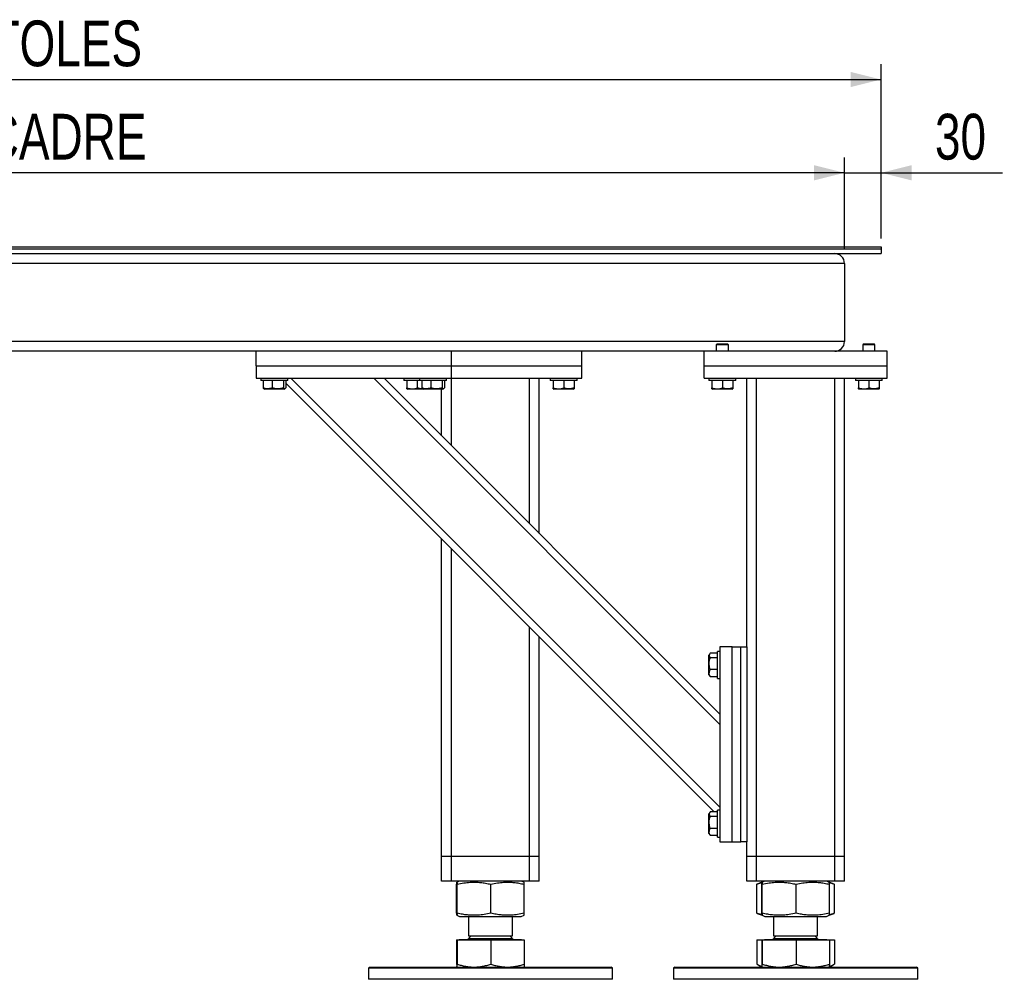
# Model space of a CAD drawing. Header units: millimetres. Extents: x 5 to 589, y 5 to 415.
# Tile 33 of 45: x 310 to 375, y 196 to 258. Entities that reach past the tile are written whole.
import ezdxf

# ---------------------------------------------------------------- set-up
doc = ezdxf.new("R2010")
doc.units = ezdxf.units.MM
doc.layers.add('COTES', color=1, linetype='Continuous')
doc.layers.add('TRAIT-FORT', color=4, linetype='Continuous', lineweight=25)
doc.styles.add('SLDTEXTSTYLE0', font='TXT', dxfattribs={"width": 0.75})
doc.dimstyles.new('SLDDIMSTYLE0', dxfattribs={"dimtxt": 3, "dimasz": 2, "dimexe": 0, "dimexo": 0.0625, "dimgap": 0.75, "dimtad": 1, "dimlfac": 12.5, "dimrnd": 1e-09, "dimzin": 12, "dimdsep": 46, "dimtxsty": 'SLDTEXTSTYLE0', "dimsah": 1, "dimcen": 0.09, "dimadec": 0, "dimazin": 3, "dimtfac": 1, "dimtmove": 0, "dimatfit": 0, "dimfxl": 0, "dimfrac": 2, "dimtolj": 1, "dimtzin": 12, "dimarcsym": 0})
doc.dimstyles.new('SLDDIMSTYLE1', dxfattribs={"dimtxt": 3, "dimasz": 2, "dimexe": 0, "dimexo": 0.0625, "dimgap": 0.75, "dimtad": 1, "dimlfac": 12.5, "dimrnd": 1e-09, "dimzin": 12, "dimdsep": 46, "dimtxsty": 'SLDTEXTSTYLE0', "dimsah": 1, "dimcen": 0.09, "dimadec": 0, "dimazin": 3, "dimtfac": 1, "dimtofl": 0, "dimtmove": 0, "dimatfit": 3, "dimfxl": 0, "dimfrac": 2, "dimtolj": 1, "dimtzin": 12, "dimarcsym": 0})

# ---------------------------------------------------------------- blocks, each defined once
blk = doc.blocks.new('_D_22')
at = {"layer": 'COTES', "color": 1}
for p, q in [((251.455, 244.528), (251.455, 255.502)), ((366.896, 244.528), (366.896, 255.502)), ((251.455, 254.502), (366.896, 254.502))]:
    blk.add_line(p, q, dxfattribs=at)
for points in [[(251.455, 254.502), (253.455, 254.002), (253.455, 255.002)], [(366.896, 254.502), (364.896, 255.002), (364.896, 254.002)]]:
    blk.add_solid(points, dxfattribs=at)
at = {"layer": 'COTES', "color": 1, "char_height": 3, "attachment_point": 1, "style": 'SLDTEXTSTYLE0'}
for s, insert in [('1443', (298.607, 258.369)), ('TOLES', (308.598, 258.369))]:
    blk.add_mtext(s, dxfattribs=dict(at, insert=insert))
blk = doc.blocks.new('_D_23')
at = {"layer": 'COTES', "color": 1}
for p, q in [((364.496, 243.448), (364.496, 249.387)), ((366.896, 244.088), (366.896, 249.387)), ((364.496, 248.387), (361.496, 248.387)), ((364.496, 248.387), (366.896, 248.387)), ((366.896, 248.387), (374.864, 248.387))]:
    blk.add_line(p, q, dxfattribs=at)
for points in [[(364.496, 248.387), (362.496, 248.887), (362.496, 247.887)], [(366.896, 248.387), (368.896, 247.887), (368.896, 248.887)]]:
    blk.add_solid(points, dxfattribs=at)
at = {"layer": 'COTES', "color": 1, "insert": (370.43, 252.254), "char_height": 3, "attachment_point": 1, "style": 'SLDTEXTSTYLE0'}
blk.add_mtext('30', dxfattribs=at)
blk = doc.blocks.new('_D_24')
at = {"layer": 'COTES', "color": 1}
for p, q in [((255.696, 244.088), (255.696, 249.387)), ((364.496, 243.448), (364.496, 249.387)), ((364.496, 248.387), (255.696, 248.387))]:
    blk.add_line(p, q, dxfattribs=at)
for points in [[(255.696, 248.387), (257.696, 247.887), (257.696, 248.887)], [(364.496, 248.387), (362.496, 248.887), (362.496, 247.887)]]:
    blk.add_solid(points, dxfattribs=at)
at = {"layer": 'COTES', "color": 1, "char_height": 3, "attachment_point": 1, "style": 'SLDTEXTSTYLE0'}
for s, insert in [('1360', (298.229, 252.254)), ('CADRE', (308.221, 252.254))]:
    blk.add_mtext(s, dxfattribs=dict(at, insert=insert))

msp = doc.modelspace()

# ---------------------------------------------------------------- linework, layer by layer
at = {"layer": 'TRAIT-FORT', "color": 4, "linetype": 'Continuous', "lineweight": 25}
for p, q in [((251.45522, 243.52834), (366.89554, 243.52834)), ((251.45522, 243.40834), (366.89554, 243.40834)), ((366.89554, 243.52834), (366.89554, 243.40834)), ((366.89554, 243.40834), (366.89554, 243.08834)), ((251.45522, 243.08834), (366.89554, 243.08834)), ((364.49554, 242.44834), (255.69554, 242.44834)), ((364.49554, 242.44834), (364.49554, 237.32834)), ((364.49554, 237.32834), (255.69554, 237.32834)), ((356.15154, 237.16834), (356.09554, 237.11234)), ((356.09554, 237.11234), (356.09554, 236.68834)), ((356.29554, 237.11234), (356.09554, 237.11234)), ((356.15154, 237.16834), (356.32354, 237.16834)), ((356.89554, 237.11234), (356.29554, 237.11234)), ((356.32354, 237.16834), (356.83954, 237.16834)), ((356.89554, 237.11234), (356.83954, 237.16834)), ((356.89554, 236.68834), (356.89554, 237.11234)), ((365.75154, 237.16834), (365.69554, 237.11234)), ((365.69554, 237.11234), (365.69554, 236.68834)), ((365.89554, 237.11234), (365.69554, 237.11234)), ((365.75154, 237.16834), (365.92354, 237.16834)), ((366.49554, 237.11234), (365.89554, 237.11234)), ((365.92354, 237.16834), (366.43954, 237.16834)), ((366.49554, 237.11234), (366.43954, 237.16834)), ((366.49554, 236.68834), (366.49554, 237.11234)), ((325.93554, 236.68834), (294.25554, 236.68834)), ((325.93554, 235.72834), (325.93554, 236.68834)), ((338.73554, 236.68834), (325.93554, 236.68834)), ((355.29554, 236.68834), (338.73554, 236.68834)), ((338.73554, 235.72834), (338.73554, 236.68834)), ((347.29554, 235.72834), (347.29554, 236.68834)), ((355.29554, 235.72834), (355.29554, 236.68834)), ((367.29554, 236.68834), (355.29554, 236.68834)), ((363.93554, 236.68834), (363.93554, 236.69336)), ((367.29554, 235.72834), (367.29554, 236.68834)), ((325.93554, 235.72834), (338.73554, 235.72834)), ((325.93554, 235.72834), (325.93554, 234.92834)), ((338.73554, 235.72834), (347.29554, 235.72834)), ((338.73554, 234.92834), (338.73554, 235.72834)), ((347.29554, 234.92834), (347.29554, 235.72834)), ((355.29554, 234.92834), (355.29554, 235.72834)), ((355.29554, 235.72834), (367.29554, 235.72834)), ((367.29554, 234.92834), (367.29554, 235.72834)), ((325.93554, 234.92834), (338.73554, 234.92834)), ((326.25554, 234.92834), (326.25554, 234.76834)), ((328.01554, 234.76834), (328.01554, 234.92834)), ((356.33554, 206.80716), (328.21437, 234.92834)), ((356.33554, 212.23774), (333.64495, 234.92834)), ((356.33554, 212.91656), (334.32377, 234.92834)), ((335.61554, 234.92834), (335.61554, 234.76834)), ((336.65554, 234.92834), (336.65554, 234.76834)), ((338.41554, 234.76834), (338.41554, 234.92834)), ((338.73554, 234.92834), (347.29554, 234.92834)), ((338.73554, 230.51656), (338.73554, 234.92834)), ((343.85554, 225.39656), (343.85554, 234.92834)), ((344.49554, 224.75656), (344.49554, 234.92834)), ((345.21554, 234.92834), (345.21554, 234.76834)), ((346.97554, 234.76834), (346.97554, 234.92834)), ((355.29554, 234.92834), (367.29554, 234.92834)), ((355.61554, 234.92834), (355.61554, 234.76834)), ((357.37554, 234.76834), (357.37554, 234.92834)), ((358.09554, 217.32834), (358.09554, 234.92834)), ((358.73554, 203.56834), (358.73554, 234.92834)), ((363.85554, 203.56834), (363.85554, 234.92834)), ((364.49554, 203.56834), (364.49554, 234.92834)), ((365.21554, 234.92834), (365.21554, 234.76834)), ((366.97554, 234.76834), (366.97554, 234.92834)), ((328.01554, 234.76834), (326.25554, 234.76834)), ((326.39653, 234.76834), (326.39653, 234.2887)), ((326.9958, 234.76834), (326.9958, 234.2887)), ((327.73482, 234.76834), (327.73482, 234.2887)), ((327.87456, 234.76834), (327.87456, 234.2887)), ((355.95636, 206.50752), (327.87456, 234.58932)), ((336.48965, 234.76834), (335.61554, 234.76834)), ((335.81554, 234.76834), (335.81554, 234.2887)), ((336.65554, 234.76834), (336.48965, 234.76834)), ((336.49554, 234.76834), (336.49554, 234.2887)), ((338.41554, 234.76834), (336.65554, 234.76834)), ((336.79653, 234.76834), (336.79653, 234.2887)), ((337.3958, 234.76834), (337.3958, 234.2887)), ((338.13482, 234.76834), (338.13482, 234.2887)), ((338.27456, 234.76834), (338.27456, 234.2887)), ((346.08965, 234.76834), (345.21554, 234.76834)), ((345.41554, 234.76834), (345.41554, 234.2887)), ((346.97554, 234.76834), (346.08965, 234.76834)), ((346.09554, 234.76834), (346.09554, 234.2887)), ((346.77554, 234.76834), (346.77554, 234.2887)), ((356.48965, 234.76834), (355.61554, 234.76834)), ((355.81554, 234.76834), (355.81554, 234.2887)), ((357.37554, 234.76834), (356.48965, 234.76834)), ((356.49554, 234.76834), (356.49554, 234.2887)), ((357.17554, 234.76834), (357.17554, 234.2887)), ((366.08965, 234.76834), (365.21554, 234.76834)), ((365.41554, 234.76834), (365.41554, 234.2887)), ((366.97554, 234.76834), (366.08965, 234.76834)), ((366.09554, 234.76834), (366.09554, 234.2887)), ((366.77554, 234.76834), (366.77554, 234.2887)), ((326.44305, 234.23518), (326.48954, 234.20834)), ((327.78154, 234.20834), (326.48954, 234.20834)), ((327.78154, 234.20834), (327.82803, 234.23518)), ((335.8146, 234.22851), (335.84954, 234.20834)), ((336.17254, 234.20834), (335.84954, 234.20834)), ((336.88954, 234.20834), (336.17254, 234.20834)), ((336.84305, 234.23518), (336.88954, 234.20834)), ((338.18154, 234.20834), (336.88954, 234.20834)), ((338.09554, 231.15656), (338.09554, 234.20834)), ((338.18154, 234.20834), (338.22803, 234.23518)), ((345.4146, 234.22851), (345.44954, 234.20834)), ((345.77254, 234.20834), (345.44954, 234.20834)), ((346.74154, 234.20834), (345.77254, 234.20834)), ((346.74154, 234.20834), (346.77648, 234.22851)), ((355.8146, 234.22851), (355.84954, 234.20834)), ((356.17254, 234.20834), (355.84954, 234.20834)), ((357.14154, 234.20834), (356.17254, 234.20834)), ((357.14154, 234.20834), (357.17648, 234.22851)), ((365.4146, 234.22851), (365.44954, 234.20834)), ((365.77254, 234.20834), (365.44954, 234.20834)), ((366.74154, 234.20834), (365.77254, 234.20834)), ((366.74154, 234.20834), (366.77648, 234.22851)), ((338.09554, 203.56834), (338.09554, 224.36834)), ((338.73554, 203.56834), (338.73554, 223.72834)), ((343.85554, 203.56834), (343.85554, 218.60834)), ((344.49554, 203.56834), (344.49554, 217.96834)), ((355.66966, 216.86806), (355.61554, 216.77434)), ((356.17554, 216.90752), (355.69591, 216.90752)), ((356.33554, 217.00834), (356.17554, 217.00834)), ((356.17554, 215.24834), (356.17554, 217.00834)), ((356.33554, 217.32834), (356.33554, 204.52834)), ((357.13554, 217.32834), (356.33554, 217.32834)), ((357.13554, 204.52834), (357.13554, 217.32834)), ((357.13554, 217.32834), (357.69554, 217.32834)), ((357.69554, 204.52834), (357.69554, 217.32834)), ((357.69554, 217.32834), (358.09554, 217.32834)), ((358.09554, 217.32834), (358.09554, 204.52834)), ((355.61554, 215.48234), (355.61554, 216.77434)), ((356.17554, 216.60191), (355.69591, 216.60191)), ((356.17554, 215.82272), (355.69591, 215.82272)), ((355.61554, 215.48234), (355.66966, 215.38861)), ((355.69591, 215.34915), (355.67228, 215.39012)), ((356.17554, 215.34915), (355.69591, 215.34915)), ((356.17554, 215.24834), (356.33554, 215.24834)), ((356.17554, 206.50752), (355.69591, 206.50752)), ((356.33554, 206.60834), (356.17554, 206.60834)), ((356.17554, 204.84834), (356.17554, 206.60834)), ((355.66966, 206.46806), (355.61554, 206.37434)), ((355.61554, 205.08234), (355.61554, 206.37434)), ((356.17554, 206.20191), (355.69591, 206.20191)), ((356.17554, 205.42272), (355.69591, 205.42272)), ((355.61554, 205.08234), (355.66966, 204.98861)), ((355.69591, 204.94915), (355.67228, 204.99012)), ((356.17554, 204.94915), (355.69591, 204.94915)), ((356.17554, 204.84834), (356.33554, 204.84834)), ((356.33554, 204.52834), (357.13554, 204.52834)), ((357.13554, 204.52834), (357.69554, 204.52834)), ((358.09554, 204.52834), (357.69554, 204.52834)), ((358.09554, 203.56834), (358.09554, 204.52834)), ((338.09554, 201.96834), (338.09554, 203.56834)), ((338.73554, 203.56834), (338.09554, 203.56834)), ((338.73554, 201.96834), (338.73554, 203.56834)), ((343.85554, 203.56834), (338.73554, 203.56834)), ((343.85554, 201.96834), (343.85554, 203.56834)), ((344.49554, 203.56834), (343.85554, 203.56834)), ((344.49554, 201.96834), (344.49554, 203.56834)), ((358.09554, 201.96834), (358.09554, 203.56834)), ((358.73554, 203.56834), (358.09554, 203.56834)), ((358.73554, 201.96834), (358.73554, 203.56834)), ((363.85554, 203.56834), (358.73554, 203.56834)), ((363.85554, 201.96834), (363.85554, 203.56834)), ((364.49554, 203.56834), (363.85554, 203.56834)), ((364.49554, 201.96834), (364.49554, 203.56834)), ((338.73554, 201.96834), (338.09554, 201.96834)), ((343.85554, 201.96834), (338.73554, 201.96834)), ((339.08033, 199.85925), (339.08033, 201.75743)), ((339.27722, 201.96834), (339.09392, 201.89428)), ((339.11108, 199.85925), (339.11108, 201.75743)), ((341.32629, 199.85925), (341.32629, 201.75743)), ((343.49716, 201.89428), (343.31386, 201.96834)), ((343.51075, 199.85925), (343.51075, 201.75743)), ((344.49554, 201.96834), (343.85554, 201.96834)), ((358.73554, 201.96834), (358.09554, 201.96834)), ((363.85554, 201.96834), (358.73554, 201.96834)), ((358.77468, 201.76436), (358.75539, 201.75743)), ((358.75539, 199.85925), (358.75539, 201.75743)), ((359.09063, 201.89295), (358.77265, 201.76448)), ((359.08033, 199.85925), (359.08033, 201.75743)), ((359.27722, 201.96834), (359.09392, 201.89428)), ((359.11108, 199.85925), (359.11108, 201.75743)), ((361.32629, 199.85925), (361.32629, 201.75743)), ((363.49716, 201.89428), (363.31386, 201.96834)), ((363.81844, 201.76448), (363.49716, 201.89428)), ((363.51075, 199.85925), (363.51075, 201.75743)), ((363.8357, 199.85925), (363.8357, 201.75743)), ((364.49554, 201.96834), (363.85554, 201.96834)), ((339.09419, 199.72229), (339.27722, 199.64834)), ((339.27722, 199.64834), (343.05555, 199.64834)), ((339.85554, 199.64834), (339.85554, 198.38154)), ((342.73554, 198.38154), (342.73554, 199.64834)), ((343.05555, 199.64834), (343.31386, 199.64834)), ((343.31386, 199.64834), (343.4969, 199.72229)), ((358.75539, 199.85925), (358.77468, 199.85261)), ((358.77265, 199.8522), (359.09411, 199.72232)), ((359.09419, 199.72229), (359.27722, 199.64834)), ((359.27722, 199.64834), (363.05555, 199.64834)), ((359.85554, 199.64834), (359.85554, 198.38154)), ((362.73554, 198.38154), (362.73554, 199.64834)), ((363.05555, 199.64834), (363.31386, 199.64834)), ((363.31386, 199.64834), (363.4969, 199.72229)), ((363.4969, 199.72229), (363.81844, 199.8522)), ((339.08033, 198.11234), (339.08033, 196.52483)), ((339.08033, 198.11234), (339.11108, 198.11234)), ((339.11108, 198.11234), (339.11108, 196.52483)), ((339.11108, 198.11234), (341.32629, 198.11234)), ((339.25114, 198.12834), (339.25114, 198.11234)), ((339.25114, 198.12834), (343.33994, 198.12834)), ((340.02874, 198.38154), (339.85554, 198.20834)), ((339.85554, 198.38154), (342.73554, 198.38154)), ((339.85554, 198.20834), (340.05727, 198.20834)), ((340.05727, 198.20834), (342.73554, 198.20834)), ((341.32629, 198.11234), (341.32629, 196.52483)), ((341.32629, 198.11234), (343.51075, 198.11234)), ((342.73554, 198.20834), (342.56234, 198.38154)), ((343.33994, 198.11234), (343.33994, 198.12834)), ((343.51075, 198.11234), (343.51075, 196.52483)), ((358.75539, 198.11234), (358.75539, 196.52483)), ((358.75539, 198.11234), (359.08033, 198.11234)), ((359.08033, 198.11234), (359.08033, 196.52483)), ((359.08033, 198.11234), (359.11108, 198.11234)), ((359.11108, 198.11234), (359.11108, 196.52483)), ((359.11108, 198.11234), (361.32629, 198.11234)), ((359.25114, 198.12834), (359.25114, 198.11234)), ((359.25114, 198.12834), (363.33994, 198.12834)), ((360.02874, 198.38154), (359.85554, 198.20834)), ((359.85554, 198.38154), (362.73554, 198.38154)), ((359.85554, 198.20834), (360.05727, 198.20834)), ((360.05727, 198.20834), (362.73554, 198.20834)), ((361.32629, 198.11234), (361.32629, 196.52483)), ((361.32629, 198.11234), (363.51075, 198.11234)), ((362.73554, 198.20834), (362.56234, 198.38154)), ((363.33994, 198.11234), (363.33994, 198.12834)), ((363.51075, 198.11234), (363.51075, 196.52483)), ((363.51075, 198.11234), (363.8357, 198.11234)), ((363.8357, 198.11234), (363.8357, 196.52483)), ((333.37554, 196.32834), (333.29554, 196.24834)), ((333.29554, 196.24834), (333.29554, 195.52834)), ((337.95588, 196.24834), (333.29554, 196.24834)), ((333.37554, 196.32834), (337.98928, 196.32834)), ((349.29554, 196.24834), (337.95588, 196.24834)), ((337.98928, 196.32834), (349.21554, 196.32834)), ((349.29554, 196.24834), (349.21554, 196.32834)), ((349.29554, 195.52834), (349.29554, 196.24834)), ((353.37554, 196.32834), (353.29554, 196.24834)), ((353.29554, 196.24834), (353.29554, 195.52834)), ((357.95588, 196.24834), (353.29554, 196.24834)), ((353.37554, 196.32834), (357.98928, 196.32834)), ((369.29554, 196.24834), (357.95588, 196.24834)), ((357.98928, 196.32834), (369.21554, 196.32834)), ((358.77264, 196.51514), (358.75539, 196.52483)), ((358.77248, 196.51486), (359.09554, 196.32834)), ((363.49554, 196.32834), (363.81861, 196.51486)), ((369.29554, 196.24834), (369.21554, 196.32834)), ((369.29554, 195.52834), (369.29554, 196.24834)), ((349.29554, 195.52834), (333.29554, 195.52834)), ((369.29554, 195.52834), (353.29554, 195.52834))]:
    msp.add_line(p, q, dxfattribs=at)
for centre, radius, start, end in [((363.85554, 242.44834), 0.64, 0, 90), ((363.85554, 237.32834), 0.64, 270, 360), ((339.77554, 198.20834), 0.08, 270, 0), ((342.81554, 198.20834), 0.08, 180, 270), ((359.77554, 198.20834), 0.08, 270, 0), ((362.81554, 198.20834), 0.08, 180, 270)]:
    msp.add_arc(centre, radius, start, end, dxfattribs=at)
for points, knots in [([(326.9958, 234.2887), (326.91956, 234.2644), (326.79346, 234.22422), (326.61056, 234.22794), (326.48751, 234.25585), (326.41673, 234.28141), (326.39653, 234.2887)], [0, 0, 0, 0, 0.38554949, 0.63764185, 0.89654625, 1, 1, 1, 1]), ([(326.44451, 234.2377), (326.4393, 234.23998), (326.42301, 234.24712), (326.40725, 234.27187), (326.39653, 234.2887)], [0, 0, 0, 0, 0.320055, 1, 1, 1, 1]), ([(327.73482, 234.2887), (327.67068, 234.27116), (327.541, 234.2357), (327.34888, 234.22272), (327.16521, 234.24177), (327.05262, 234.27296), (326.9958, 234.2887)], [0, 0, 0, 0, 0.26460494, 0.53494775, 0.76534313, 1, 1, 1, 1]), ([(327.73482, 234.2887), (327.74695, 234.27116), (327.77147, 234.2357), (327.8078, 234.22272), (327.84252, 234.24177), (327.86381, 234.27296), (327.87456, 234.2887)], [0, 0, 0, 0, 0.26460494, 0.53494775, 0.76534313, 1, 1, 1, 1]), ([(335.81554, 234.23014), (335.81554, 234.22944), (335.81554, 234.22409), (335.81554, 234.24363), (335.81554, 234.27359), (335.81554, 234.2887)], [0, 0, 0, 0, 0.06997367, 0.5307257, 1, 1, 1, 1]), ([(335.81554, 234.2887), (335.90206, 234.2644), (336.04515, 234.22422), (336.25268, 234.22794), (336.39231, 234.25585), (336.47262, 234.28141), (336.49554, 234.2887)], [0, 0, 0, 0, 0.38554949, 0.63764185, 0.89654625, 1, 1, 1, 1]), ([(336.84113, 234.23058), (336.83121, 234.22968), (336.76844, 234.22403), (336.65134, 234.24353), (336.54779, 234.27355), (336.49554, 234.2887)], [0, 0, 0, 0, 0.08508331, 0.53834974, 1, 1, 1, 1]), ([(337.3958, 234.2887), (337.31956, 234.2644), (337.19346, 234.22422), (337.01056, 234.22794), (336.88751, 234.25585), (336.81673, 234.28141), (336.79653, 234.2887)], [0, 0, 0, 0, 0.38554949, 0.63764185, 0.89654625, 1, 1, 1, 1]), ([(336.84451, 234.2377), (336.8393, 234.23998), (336.82301, 234.24712), (336.80725, 234.27187), (336.79653, 234.2887)], [0, 0, 0, 0, 0.320055, 1, 1, 1, 1]), ([(338.13482, 234.2887), (338.07068, 234.27116), (337.941, 234.2357), (337.74888, 234.22272), (337.56521, 234.24177), (337.45262, 234.27296), (337.3958, 234.2887)], [0, 0, 0, 0, 0.26460494, 0.53494775, 0.76534313, 1, 1, 1, 1]), ([(338.13482, 234.2887), (338.14695, 234.27116), (338.17147, 234.2357), (338.2078, 234.22272), (338.24252, 234.24177), (338.26381, 234.27296), (338.27456, 234.2887)], [0, 0, 0, 0, 0.26460494, 0.53494775, 0.76534313, 1, 1, 1, 1]), ([(345.41554, 234.23014), (345.41554, 234.22944), (345.41554, 234.22409), (345.41554, 234.24363), (345.41554, 234.27359), (345.41554, 234.2887)], [0, 0, 0, 0, 0.06997367, 0.5307257, 1, 1, 1, 1]), ([(345.41554, 234.2887), (345.50206, 234.2644), (345.64515, 234.22422), (345.85268, 234.22794), (345.99231, 234.25585), (346.07262, 234.28141), (346.09554, 234.2887)], [0, 0, 0, 0, 0.38554949, 0.63764185, 0.89654625, 1, 1, 1, 1]), ([(346.77554, 234.2887), (346.71652, 234.27116), (346.59721, 234.2357), (346.42042, 234.22272), (346.25142, 234.24177), (346.14782, 234.27296), (346.09554, 234.2887)], [0, 0, 0, 0, 0.26460494, 0.53494775, 0.76534313, 1, 1, 1, 1]), ([(346.77554, 234.2887), (346.77554, 234.27047), (346.77554, 234.23602), (346.77554, 234.23202), (346.77554, 234.23014)], [0, 0, 0, 0, 0.529254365, 1, 1, 1, 1]), ([(355.81554, 234.23014), (355.81554, 234.22944), (355.81554, 234.22409), (355.81554, 234.24363), (355.81554, 234.27359), (355.81554, 234.2887)], [0, 0, 0, 0, 0.06997367, 0.5307257, 1, 1, 1, 1]), ([(355.81554, 234.2887), (355.90206, 234.2644), (356.04515, 234.22422), (356.25268, 234.22794), (356.39231, 234.25585), (356.47262, 234.28141), (356.49554, 234.2887)], [0, 0, 0, 0, 0.38554949, 0.63764185, 0.89654625, 1, 1, 1, 1]), ([(357.17554, 234.2887), (357.11652, 234.27116), (356.99721, 234.2357), (356.82042, 234.22272), (356.65142, 234.24177), (356.54782, 234.27296), (356.49554, 234.2887)], [0, 0, 0, 0, 0.26460494, 0.53494775, 0.76534313, 1, 1, 1, 1]), ([(357.17554, 234.2887), (357.17554, 234.27047), (357.17554, 234.23602), (357.17554, 234.23202), (357.17554, 234.23014)], [0, 0, 0, 0, 0.529254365, 1, 1, 1, 1]), ([(365.41554, 234.23014), (365.41554, 234.22944), (365.41554, 234.22409), (365.41554, 234.24363), (365.41554, 234.27359), (365.41554, 234.2887)], [0, 0, 0, 0, 0.06997367, 0.5307257, 1, 1, 1, 1]), ([(365.41554, 234.2887), (365.50206, 234.2644), (365.64515, 234.22422), (365.85268, 234.22794), (365.99231, 234.25585), (366.07262, 234.28141), (366.09554, 234.2887)], [0, 0, 0, 0, 0.38554949, 0.63764185, 0.89654625, 1, 1, 1, 1]), ([(366.77554, 234.2887), (366.71652, 234.27116), (366.59721, 234.2357), (366.42042, 234.22272), (366.25142, 234.24177), (366.14782, 234.27296), (366.09554, 234.2887)], [0, 0, 0, 0, 0.26460494, 0.53494775, 0.76534313, 1, 1, 1, 1]), ([(366.77554, 234.2887), (366.77554, 234.27047), (366.77554, 234.23602), (366.77554, 234.23202), (366.77554, 234.23014)], [0, 0, 0, 0, 0.529254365, 1, 1, 1, 1]), ([(355.69591, 216.90752), (355.67837, 216.881), (355.6429, 216.82737), (355.62993, 216.74792), (355.64897, 216.67197), (355.68017, 216.6254), (355.69591, 216.60191)], [0, 0, 0, 0, 0.26460494, 0.53494775, 0.76534313, 1, 1, 1, 1]), ([(355.69591, 215.82272), (355.67161, 215.92186), (355.63142, 216.08582), (355.63515, 216.32362), (355.66306, 216.48361), (355.68861, 216.57563), (355.69591, 216.60191)], [0, 0, 0, 0, 0.38554949, 0.63764185, 0.89654625, 1, 1, 1, 1]), ([(355.69591, 215.34915), (355.67837, 215.39025), (355.6429, 215.47335), (355.62993, 215.59647), (355.64897, 215.71416), (355.68017, 215.78631), (355.69591, 215.82272)], [0, 0, 0, 0, 0.264604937, 0.534947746, 0.765343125, 1, 1, 1, 1]), ([(355.69591, 206.50752), (355.67837, 206.481), (355.6429, 206.42737), (355.62993, 206.34792), (355.64897, 206.27197), (355.68017, 206.2254), (355.69591, 206.20191)], [0, 0, 0, 0, 0.26460494, 0.53494775, 0.76534313, 1, 1, 1, 1]), ([(355.69591, 205.42272), (355.67161, 205.52186), (355.63142, 205.68582), (355.63515, 205.92362), (355.66306, 206.08361), (355.68861, 206.17563), (355.69591, 206.20191)], [0, 0, 0, 0, 0.38554949, 0.63764185, 0.89654625, 1, 1, 1, 1]), ([(355.69591, 204.94915), (355.67837, 204.99025), (355.6429, 205.07335), (355.62993, 205.19647), (355.64897, 205.31416), (355.68017, 205.38631), (355.69591, 205.42272)], [0, 0, 0, 0, 0.264604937, 0.534947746, 0.765343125, 1, 1, 1, 1]), ([(339.08033, 201.75743), (339.08239, 201.78877), (339.08627, 201.84812), (339.09199, 201.89215), (339.09706, 201.89876), (339.10176, 201.87575), (339.10633, 201.83133), (339.10944, 201.78286), (339.11108, 201.75743)], [0, 0, 0, 0, 0.20206835, 0.38269984, 0.55531458, 0.69299169, 0.83889419, 1, 1, 1, 1]), ([(339.11108, 201.75743), (339.25894, 201.78877), (339.53899, 201.84812), (339.95082, 201.89215), (340.31632, 201.89876), (340.65526, 201.87575), (340.98401, 201.83133), (341.20849, 201.78286), (341.32629, 201.75743)], [0, 0, 0, 0, 0.20206835, 0.38269984, 0.55531458, 0.69299169, 0.83889419, 1, 1, 1, 1]), ([(341.32629, 201.75743), (341.4721, 201.78877), (341.74826, 201.84812), (342.15437, 201.89215), (342.5148, 201.89876), (342.84904, 201.87575), (343.17323, 201.83133), (343.39459, 201.78286), (343.51075, 201.75743)], [0, 0, 0, 0, 0.20206835, 0.38269984, 0.55531458, 0.69299169, 0.83889419, 1, 1, 1, 1]), ([(343.51075, 201.75743), (343.5087, 201.78841), (343.50481, 201.84707), (343.49978, 201.89), (343.49681, 201.89048), (343.4957, 201.89066)], [0, 0, 0, 0, 0.41274388, 0.78170093, 1, 1, 1, 1]), ([(358.75539, 201.75743), (358.84182, 201.79096), (358.95212, 201.83375), (359.06401, 201.85266), (359.08822, 201.85675)], [0, 0, 0, 0, 0.78363914, 1, 1, 1, 1]), ([(359.08033, 201.75743), (359.08239, 201.78877), (359.08627, 201.84812), (359.09199, 201.89215), (359.09706, 201.89876), (359.10176, 201.87575), (359.10633, 201.83133), (359.10944, 201.78286), (359.11108, 201.75743)], [0, 0, 0, 0, 0.20206835, 0.38269984, 0.55531458, 0.69299169, 0.83889419, 1, 1, 1, 1]), ([(359.11108, 201.75743), (359.25894, 201.78877), (359.53899, 201.84812), (359.95082, 201.89215), (360.31632, 201.89876), (360.65526, 201.87575), (360.98401, 201.83133), (361.20849, 201.78286), (361.32629, 201.75743)], [0, 0, 0, 0, 0.20206835, 0.38269984, 0.55531458, 0.69299169, 0.83889419, 1, 1, 1, 1]), ([(361.32629, 201.75743), (361.4721, 201.78877), (361.74826, 201.84812), (362.15437, 201.89215), (362.5148, 201.89876), (362.84904, 201.87575), (363.17323, 201.83133), (363.39459, 201.78286), (363.51075, 201.75743)], [0, 0, 0, 0, 0.20206835, 0.38269984, 0.55531458, 0.69299169, 0.83889419, 1, 1, 1, 1]), ([(363.51075, 201.75743), (363.5087, 201.78841), (363.50481, 201.84707), (363.49978, 201.89), (363.49681, 201.89048), (363.4957, 201.89066)], [0, 0, 0, 0, 0.41274388, 0.78170093, 1, 1, 1, 1]), ([(363.50225, 201.86151), (363.54723, 201.8517), (363.65262, 201.82873), (363.75672, 201.78781), (363.8164, 201.76436)], [0, 0, 0, 0, 0.42674602, 1, 1, 1, 1]), ([(339.11108, 199.85925), (339.10903, 199.82791), (339.10514, 199.76855), (339.09942, 199.72453), (339.09435, 199.71791), (339.08965, 199.74093), (339.08508, 199.78535), (339.08197, 199.83381), (339.08033, 199.85925)], [0, 0, 0, 0, 0.20206835, 0.38269984, 0.55531458, 0.69299169, 0.83889419, 1, 1, 1, 1]), ([(341.32629, 199.85925), (341.17842, 199.82791), (340.89838, 199.76855), (340.48655, 199.72453), (340.12105, 199.71791), (339.78211, 199.74093), (339.45335, 199.78535), (339.22887, 199.83381), (339.11108, 199.85925)], [0, 0, 0, 0, 0.20206835, 0.38269984, 0.55531458, 0.69299169, 0.83889419, 1, 1, 1, 1]), ([(343.51075, 199.85925), (343.36494, 199.82791), (343.08878, 199.76855), (342.68267, 199.72453), (342.32224, 199.71791), (341.98801, 199.74093), (341.66381, 199.78535), (341.44245, 199.83381), (341.32629, 199.85925)], [0, 0, 0, 0, 0.20206835, 0.38269984, 0.55531458, 0.69299169, 0.83889419, 1, 1, 1, 1]), ([(343.4957, 199.72524), (343.49617, 199.72438), (343.49805, 199.72086), (343.50144, 199.74231), (343.506, 199.78495), (343.50912, 199.83368), (343.51075, 199.85925)], [0, 0, 0, 0, 0.09174673, 0.37294705, 0.67094743, 1, 1, 1, 1]), ([(359.08822, 199.75863), (359.0463, 199.76751), (358.93462, 199.79118), (358.8243, 199.83308), (358.75539, 199.85925)], [0, 0, 0, 0, 0.37534931, 1, 1, 1, 1]), ([(359.11108, 199.85925), (359.10903, 199.82791), (359.10514, 199.76855), (359.09942, 199.72453), (359.09435, 199.71791), (359.08965, 199.74093), (359.08508, 199.78535), (359.08197, 199.83381), (359.08033, 199.85925)], [0, 0, 0, 0, 0.20206835, 0.38269984, 0.55531458, 0.69299169, 0.83889419, 1, 1, 1, 1]), ([(361.32629, 199.85925), (361.17842, 199.82791), (360.89838, 199.76855), (360.48655, 199.72453), (360.12105, 199.71791), (359.78211, 199.74093), (359.45335, 199.78535), (359.22887, 199.83381), (359.11108, 199.85925)], [0, 0, 0, 0, 0.20206835, 0.38269984, 0.55531458, 0.69299169, 0.83889419, 1, 1, 1, 1]), ([(363.51075, 199.85925), (363.36494, 199.82791), (363.08878, 199.76855), (362.68267, 199.72453), (362.32224, 199.71791), (361.98801, 199.74093), (361.66381, 199.78535), (361.44245, 199.83381), (361.32629, 199.85925)], [0, 0, 0, 0, 0.20206835, 0.38269984, 0.55531458, 0.69299169, 0.83889419, 1, 1, 1, 1]), ([(363.4957, 199.72524), (363.49617, 199.72438), (363.49805, 199.72086), (363.50144, 199.74231), (363.506, 199.78495), (363.50912, 199.83368), (363.51075, 199.85925)], [0, 0, 0, 0, 0.09174673, 0.37294705, 0.67094743, 1, 1, 1, 1]), ([(363.81641, 199.85261), (363.73991, 199.82194), (363.63599, 199.78027), (363.53055, 199.76208), (363.50272, 199.75727)], [0, 0, 0, 0, 0.73604973, 1, 1, 1, 1]), ([(339.08033, 196.52483), (339.08157, 196.49675), (339.08406, 196.44048), (339.08787, 196.37873), (339.09176, 196.33641), (339.09439, 196.33103), (339.0957, 196.32834)], [0, 0, 0, 0, 0.24726861, 0.49536257, 0.74687401, 1, 1, 1, 1]), ([(339.0957, 196.32834), (339.09699, 196.3309), (339.09956, 196.33603), (339.10342, 196.37714), (339.10727, 196.43876), (339.10981, 196.4961), (339.11108, 196.52483)], [0, 0, 0, 0, 0.24649114, 0.49459325, 0.74679314, 1, 1, 1, 1]), ([(339.11108, 196.52483), (339.20048, 196.49675), (339.37959, 196.44048), (339.65448, 196.37873), (339.93459, 196.33641), (340.12378, 196.33103), (340.21868, 196.32834)], [0, 0, 0, 0, 0.24726861, 0.49536257, 0.74687401, 1, 1, 1, 1]), ([(340.21868, 196.32834), (340.26484, 196.32901), (340.40369, 196.33102), (340.63578, 196.35403), (340.91353, 196.40547), (341.14367, 196.46608), (341.28058, 196.51013), (341.32629, 196.52483)], [0, 0, 0, 0, 0.12316187, 0.37046107, 0.62062207, 0.87333927, 1, 1, 1, 1]), ([(341.32629, 196.52483), (341.37027, 196.51047), (341.50237, 196.46734), (341.72618, 196.4072), (341.99978, 196.35505), (342.23162, 196.33116), (342.37169, 196.32905), (342.41852, 196.32834)], [0, 0, 0, 0, 0.12359753, 0.37124782, 0.62101355, 0.87330139, 1, 1, 1, 1]), ([(342.41852, 196.32834), (342.50965, 196.3309), (342.6925, 196.33603), (342.96663, 196.37714), (343.24024, 196.43876), (343.42046, 196.4961), (343.51075, 196.52483)], [0, 0, 0, 0, 0.24649114, 0.49459325, 0.74679314, 1, 1, 1, 1]), ([(343.51075, 196.52483), (343.50951, 196.49675), (343.50703, 196.44048), (343.50321, 196.37873), (343.49932, 196.33641), (343.4967, 196.33103), (343.49538, 196.32834)], [0, 0, 0, 0, 0.24726861, 0.49536257, 0.74687401, 1, 1, 1, 1]), ([(358.75539, 196.52483), (358.7815, 196.51054), (358.85993, 196.4676), (358.97059, 196.41525), (359.05618, 196.38987), (359.08804, 196.38042)], [0, 0, 0, 0, 0.23856329, 0.71656856, 1, 1, 1, 1]), ([(359.08033, 196.52483), (359.08157, 196.49675), (359.08406, 196.44048), (359.08787, 196.37873), (359.09176, 196.33641), (359.09439, 196.33103), (359.0957, 196.32834)], [0, 0, 0, 0, 0.24726861, 0.49536257, 0.74687401, 1, 1, 1, 1]), ([(359.0957, 196.32834), (359.09699, 196.3309), (359.09956, 196.33603), (359.10342, 196.37714), (359.10727, 196.43876), (359.10981, 196.4961), (359.11108, 196.52483)], [0, 0, 0, 0, 0.24649114, 0.49459325, 0.74679314, 1, 1, 1, 1]), ([(359.11108, 196.52483), (359.20048, 196.49675), (359.37959, 196.44048), (359.65448, 196.37873), (359.93459, 196.33641), (360.12378, 196.33103), (360.21868, 196.32834)], [0, 0, 0, 0, 0.24726861, 0.49536257, 0.74687401, 1, 1, 1, 1]), ([(360.21868, 196.32834), (360.26484, 196.32901), (360.40369, 196.33102), (360.63578, 196.35403), (360.91353, 196.40547), (361.14367, 196.46608), (361.28058, 196.51013), (361.32629, 196.52483)], [0, 0, 0, 0, 0.12316187, 0.37046107, 0.62062207, 0.87333927, 1, 1, 1, 1]), ([(361.32629, 196.52483), (361.37027, 196.51047), (361.50237, 196.46734), (361.72618, 196.4072), (361.99978, 196.35505), (362.23162, 196.33116), (362.37169, 196.32905), (362.41852, 196.32834)], [0, 0, 0, 0, 0.12359753, 0.37124782, 0.62101355, 0.87330139, 1, 1, 1, 1]), ([(362.41852, 196.32834), (362.50965, 196.3309), (362.6925, 196.33603), (362.96663, 196.37714), (363.24024, 196.43876), (363.42046, 196.4961), (363.51075, 196.52483)], [0, 0, 0, 0, 0.24649114, 0.49459325, 0.74679314, 1, 1, 1, 1]), ([(363.51075, 196.52483), (363.50951, 196.49675), (363.50703, 196.44048), (363.50321, 196.37873), (363.49932, 196.33641), (363.4967, 196.33103), (363.49538, 196.32834)], [0, 0, 0, 0, 0.24726861, 0.49536257, 0.74687401, 1, 1, 1, 1]), ([(363.5026, 196.37589), (363.53619, 196.38606), (363.62238, 196.41217), (363.73317, 196.46632), (363.81004, 196.51019), (363.8357, 196.52483)], [0, 0, 0, 0, 0.29837188, 0.76575145, 1, 1, 1, 1])]:
    msp.add_open_spline(points, degree=3, knots=knots, dxfattribs=at)

# ---------------------------------------------------------------- dimensions: what is measured, and where the dimension line sits
at = {"layer": 'COTES', "color": 1}
dim = msp.add_linear_dim(base=(366.89554, 254.50187), p1=(251.45522, 243.52834), p2=(366.89554, 243.52834), text='<> TOLES', dimstyle='SLDDIMSTYLE1', dxfattribs=at)
dim.commit()
dim.dimension.update_dxf_attribs({"geometry": '_D_22', "text_midpoint": (309.17538, 254.50187), "dimtype": 160})
dim = msp.add_linear_dim(base=(255.69554, 248.38663), p1=(364.49554, 242.44834), p2=(255.69554, 243.08834), angle=0, text='<> CADRE', dimstyle='SLDDIMSTYLE1', dxfattribs=at)
dim.commit()
dim.dimension.update_dxf_attribs({"geometry": '_D_24', "text_midpoint": (310.09554, 248.38663), "dimtype": 160})
dim = msp.add_linear_dim(base=(366.89554, 248.38663), p1=(364.49554, 242.44834), p2=(366.89554, 243.08834), dimstyle='SLDDIMSTYLE0', dxfattribs=at)
dim.commit()
dim.dimension.update_dxf_attribs({"geometry": '_D_23', "text_midpoint": (372.64705, 248.38663), "dimtype": 160})

doc.saveas('drawing.dxf')
